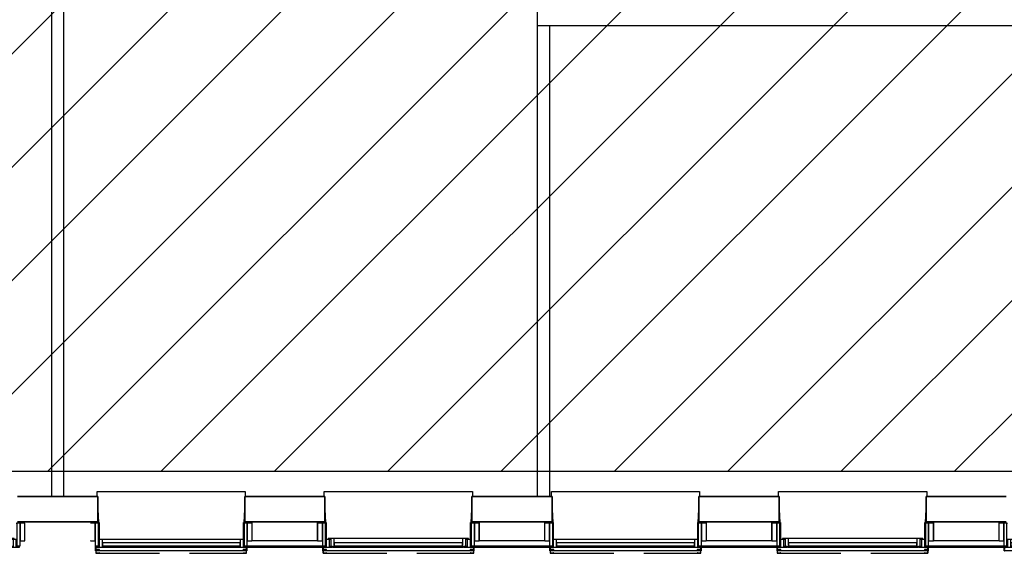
# Model space of a CAD drawing. Header units: millimetres. Extents: x -493 to 64137, y -19218 to 1504.
# Tile 2 of 13: x 14804 to 22607, y -18850 to -14620. Entities that reach past the tile are written whole.
import ezdxf

# ---------------------------------------------------------------- set-up
doc = ezdxf.new("R2010")
doc.units = ezdxf.units.MM
doc.header["$LTSCALE"] = 100
doc.linetypes.add('Hidden', pattern=[7.14375, 4.7625, -2.38125])
doc.layers.get('Defpoints').update_dxf_attribs({"color": 6})
for name, color, linetype in [('AL21----_BUITENWAND', 3, 'Continuous'), ('AL22----_BINNENWAND', 2, 'Continuous'), ('AL31----_BUITENKOZIJNEN', 1, 'Continuous'), ('F-IA----_OBJECTDEF', 8, 'Continuous')]:
    doc.layers.add(name, color=color, linetype=linetype)

# ---------------------------------------------------------------- blocks, each defined once
blk = doc.blocks.new('31_HR_vensterbank_schuin - 1174-3531020-00_begane grond_WBP')
at = {"layer": 'AL31----_BUITENKOZIJNEN'}
for p, q in [((-572, 141), (-572, 5)), ((572, 5), (572, 141)), ((-576.8, 5), (-582, -99.9)), ((-572, 5), (-576.8, 5)), ((576.8, 5), (572, 5)), ((582, -99.9), (576.8, 5)), ((-587, -239), (-587, -200)), ((587, -200), (587, -239)), ((587, -239), (-587, -239))]:
    blk.add_line(p, q, dxfattribs=at)
blk = doc.blocks.new('31_HR_kozijn A03 - 31_HR_kozijn A03-V23-00_begane grond_WBP')
at = {"layer": 'AL31----_BUITENKOZIJNEN'}
for p, q in [((-521, 3), (-597, 3)), ((-597, 3), (-597, -0.8)), ((-521, -0.8), (-521, 3)), ((521, 3), (-521, 3)), ((521, 3), (521, -0.8)), ((597, 3), (521, 3)), ((597, -0.8), (597, 3)), ((-602, -47), (-640, -47)), ((-640, -47), (-640, -49)), ((-602, -7), (-602, -187)), ((-577, -7), (-602, -7)), ((-602, -187), (-602, -47)), ((-597, -0.8), (-572, -0.8)), ((-577, -187), (-577, -7)), ((-577, -7), (-572, -7)), ((-572, -0.8), (-572, -56)), ((-572, -56), (-546, -56)), ((-546, -56), (-546, -0.8)), ((-546, -0.8), (-521, -0.8)), ((546, -5), (-546, -5)), ((-546, -5), (-546, -29)), ((-546, -29), (546, -29)), ((-546, -56), (546, -56)), ((-521, -0.8), (521, -0.8)), ((521, -0.8), (546, -0.8)), ((546, -0.8), (546, -56)), ((546, -29), (546, -5)), ((546, -56), (572, -56)), ((572, -56), (572, -0.8)), ((572, -0.8), (597, -0.8)), ((572, -7), (577, -7)), ((602, -7), (577, -7)), ((577, -7), (577, -187)), ((602, -187), (602, -7)), ((640, -47), (602, -47)), ((602, -47), (602, -187)), ((640, -49), (640, -47)), ((-640, -187), (-602, -187)), ((-602, -187), (-577, -187)), ((-572, -187), (-577, -187)), ((577, -187), (572, -187)), ((577, -187), (602, -187)), ((602, -187), (640, -187))]:
    blk.add_line(p, q, dxfattribs=at)
blk = doc.blocks.new('31_H_R_waterslag_negge_0_hooghuis - 31_H_R_waterslag_negge_0_hooghuis-2980502-00_begane grond_WBP')
at = {"layer": 'AL31----_BUITENKOZIJNEN'}
for p, q in [((-599, -30), (-599, 10)), ((-597, 8), (-597, 10)), ((-597, 8), (-597, 3.8)), ((-597, 8), (-572, 8)), ((572, 8), (597, 8)), ((597, 10), (597, 8)), ((597, 3.8), (597, 8)), ((599, 10), (599, -30)), ((-599, -30), (-597, -30)), ((-597, 0), (-597, -20)), ((595, -30), (-595, -30)), ((597, -20), (597, 0)), ((597, -30), (599, -30))]:
    blk.add_line(p, q, dxfattribs=at)
blk = doc.blocks.new('38_HR_zonwering_HH_begane grond - 38_HR_zonwering_HH_begane grond-V70-00_begane grond_WBP')
at = {"layer": 'AL31----_BUITENKOZIJNEN'}
h = blk.add_hatch(dxfattribs=at)
h.set_pattern_fill('FP_206', color=256, style=0, pattern_type=2)
h.set_pattern_definition([(225, (3405, 200), (224.506, -224.506), []), (225, (3325.62, 200), (3e-14, -449.013), []), (225, (3484.38, 200), (3e-14, -449.013), [])])
h.paths.add_polyline_path([(569, -20), (569, -24), (571, -24), (571, -22), (595, -22), (595, -48), (571, -48), (571, -46), (569, -46), (569, -50), (597, -50), (597, -20)], flags=0)
for p, q in [((-597, -20), (-597, -50)), ((-569, -20), (-597, -20)), ((-597, -50), (-569, -50)), ((-595, -48), (-595, -22)), ((-595, -22), (-571, -22)), ((-571, -48), (-595, -48)), ((-571, -22), (-571, -24)), ((-571, -24), (-569, -24)), ((-569, -46), (-571, -46)), ((-571, -46), (-571, -48)), ((-569, -24), (-569, -20)), ((-569, -50), (-569, -46)), ((597, -20), (569, -20)), ((569, -20), (569, -24)), ((569, -24), (571, -24)), ((571, -46), (569, -46)), ((569, -46), (569, -50)), ((569, -50), (597, -50)), ((571, -24), (571, -22)), ((571, -22), (595, -22)), ((571, -48), (571, -46)), ((595, -48), (571, -48)), ((595, -22), (595, -48)), ((597, -50), (597, -20))]:
    blk.add_line(p, q, dxfattribs=at)
at = {"layer": 'AL31----_BUITENKOZIJNEN', "linetype": 'Hidden'}
blk.add_line((-569, -50), (569, -50), dxfattribs=at)
blk = doc.blocks.new('31_HR_kozijn A63 - 31_HR_kozijn A63-V22-00_begane grond_WBP')
at = {"layer": 'AL31----_BUITENKOZIJNEN'}
for p, q in [((-521, 3), (-597, 3)), ((-597, 3), (-597, -0.8)), ((-521, -0.8), (-521, 3)), ((-521, 3), (-516, 3)), ((-483, 3), (-516, 3)), ((-516, 3), (-516, -1.3)), ((-483, -0.8), (-483, 3)), ((483, 3), (-483, 3)), ((483, 3), (483, -0.8)), ((516, 3), (483, 3)), ((516, 3), (521, 3)), ((516, -1.3), (516, 3)), ((521, 3), (521, -0.8)), ((597, 3), (521, 3)), ((597, -0.8), (597, 3)), ((-602, -47), (-640, -47)), ((-640, -47), (-640, -187)), ((-602, -7), (-602, -187)), ((-577, -7), (-602, -7)), ((-602, -187), (-602, -47)), ((-597, -0.8), (-572, -0.8)), ((-577, -187), (-577, -7)), ((-577, -7), (-572, -7)), ((-572, -0.8), (-572, -56)), ((-572, -56), (-546, -56)), ((-534, -61), (-555.7, -61)), ((-555.7, -61), (-555.7, -65)), ((-555.7, -65), (-508, -65)), ((-546, -56), (-546, -0.8)), ((-546, -0.8), (-521, -0.8)), ((-546, -56), (-534, -56)), ((-516, -1.3), (-534, -1.3)), ((-534, -1.3), (-534, -61)), ((-516, -0.8), (-521, -0.8)), ((-508, -65), (-508, -0.8)), ((-508, -0.8), (-483, -0.8)), ((508, -5), (-508, -5)), ((-508, -5), (-508, -29)), ((-508, -29), (508, -29)), ((-508, -65), (508, -65)), ((-483, -0.8), (483, -0.8)), ((483, -0.8), (508, -0.8)), ((508, -0.8), (508, -65)), ((508, -29), (508, -5)), ((508, -65), (555.7, -65)), ((521, -0.8), (516, -0.8)), ((534, -1.3), (516, -1.3)), ((521, -0.8), (546, -0.8)), ((534, -61), (534, -1.3)), ((534, -56), (546, -56)), ((555.7, -61), (534, -61)), ((546, -0.8), (546, -56)), ((546, -56), (572, -56)), ((555.7, -65), (555.7, -61)), ((572, -56), (572, -0.8)), ((572, -0.8), (597, -0.8)), ((572, -7), (577, -7)), ((602, -7), (577, -7)), ((577, -7), (577, -187)), ((602, -187), (602, -7)), ((640, -47), (602, -47)), ((602, -47), (602, -187)), ((640, -187), (640, -47)), ((-640, -187), (-602, -187)), ((-602, -187), (-577, -187)), ((-572, -187), (-577, -187)), ((577, -187), (572, -187)), ((577, -187), (602, -187)), ((602, -187), (640, -187))]:
    blk.add_line(p, q, dxfattribs=at)
blk = doc.blocks.new('38_HR_zonwering_HH_begane grond - 38_HR_zonwering_HH_begane grond-V69-00_begane grond_WBP')
at = {"layer": 'AL31----_BUITENKOZIJNEN'}
for p, q in [((-597, -20), (-597, -50)), ((-569, -20), (-597, -20)), ((-597, -50), (-569, -50)), ((-595, -48), (-595, -22)), ((-595, -22), (-571, -22)), ((-571, -48), (-595, -48)), ((-571, -22), (-571, -24)), ((-571, -24), (-569, -24)), ((-569, -46), (-571, -46)), ((-571, -46), (-571, -48)), ((-569, -24), (-569, -20)), ((-569, -50), (-569, -46)), ((597, -20), (569, -20)), ((569, -20), (569, -24)), ((569, -24), (571, -24)), ((571, -46), (569, -46)), ((569, -46), (569, -50)), ((569, -50), (597, -50)), ((571, -24), (571, -22)), ((571, -22), (595, -22)), ((571, -48), (571, -46)), ((595, -48), (571, -48)), ((595, -22), (595, -48)), ((597, -50), (597, -20))]:
    blk.add_line(p, q, dxfattribs=at)
at = {"layer": 'AL31----_BUITENKOZIJNEN', "linetype": 'Hidden'}
blk.add_line((-569, -50), (569, -50), dxfattribs=at)

msp = doc.modelspace()

# ---------------------------------------------------------------- hatches: boundary and pattern name
at = {"layer": 'F-IA----_OBJECTDEF'}
h = msp.add_hatch(dxfattribs=at)
h.set_pattern_fill('LINE', color=256, scale=200, angle=45)
h.paths.add_polyline_path([(400, -18200), (33397.5, -18200), (33397.5, -7708.7), (35295, -7708.7), (35295, -400), (400, -400)])

# ---------------------------------------------------------------- linework, layer by layer
at = {"layer": 'AL21----_BUITENWAND', "lineweight": 35}
for p, q in [((15423, -18400), (14787, -18400)), ((15423, -18600), (15423, -18400)), ((17223, -18400), (16587, -18400)), ((16587, -18400), (16587, -18600)), ((17223, -18600), (17223, -18400)), ((19023, -18400), (18387, -18400)), ((18387, -18400), (18387, -18600)), ((19023, -18600), (19023, -18400)), ((20823, -18400), (20187, -18400)), ((20187, -18400), (20187, -18600)), ((20823, -18600), (20823, -18400)), ((22623, -18400), (21987, -18400)), ((21987, -18400), (21987, -18600)), ((14787, -18600), (15423, -18600)), ((16587, -18600), (17223, -18600)), ((18387, -18600), (19023, -18600)), ((20187, -18600), (20823, -18600)), ((21987, -18600), (22623, -18600))]:
    msp.add_line(p, q, dxfattribs=at)
at = {"layer": 'AL21----_BUITENWAND', "lineweight": 25}
for p, q in [((16587, -18600), (16582, -18600)), ((17228, -18600), (17223, -18600)), ((18387, -18600), (18382, -18600)), ((19028, -18600), (19023, -18600)), ((20187, -18600), (20182, -18600)), ((20828, -18600), (20823, -18600)), ((21987, -18600), (21982, -18600))]:
    msp.add_line(p, q, dxfattribs=at)
at = {"layer": 'AL21----_BUITENWAND'}
for p, q in [((17165, -18600), (16645, -18600)), ((16645, -18600), (16645, -18748)), ((17165, -18748), (17165, -18600)), ((18965, -18600), (18445, -18600)), ((18445, -18600), (18445, -18748)), ((18965, -18748), (18965, -18600)), ((20765, -18600), (20245, -18600)), ((20245, -18600), (20245, -18748)), ((20765, -18748), (20765, -18600)), ((22565, -18600), (22045, -18600)), ((22045, -18600), (22045, -18748)), ((22565, -18748), (22565, -18600)), ((17206, -18794), (16604, -18794)), ((16604, -18800), (17206, -18800)), ((16612, -18794), (16612, -18800)), ((16645, -18748), (17165, -18748)), ((17198, -18800), (17198, -18794)), ((19006, -18794), (18404, -18794)), ((18404, -18800), (19006, -18800)), ((18412, -18794), (18412, -18800)), ((18445, -18748), (18965, -18748)), ((18998, -18800), (18998, -18794)), ((20806, -18794), (20204, -18794)), ((20204, -18800), (20806, -18800)), ((20212, -18794), (20212, -18800)), ((20245, -18748), (20765, -18748)), ((20798, -18800), (20798, -18794)), ((22606, -18794), (22004, -18794)), ((22004, -18800), (22606, -18800)), ((22012, -18794), (22012, -18800)), ((22045, -18748), (22565, -18748))]:
    msp.add_line(p, q, dxfattribs=at)
at = {"layer": 'AL22----_BINNENWAND'}
for p, q in [((18905, -9500), (18905, -18400)), ((15055, -12625), (15055, -18400)), ((15155, -18400), (15155, -12625)), ((19005, -14670), (18905, -14670)), ((24155, -14670), (19005, -14670)), ((19005, -18400), (19005, -14670))]:
    msp.add_line(p, q, dxfattribs=at)
for points in [[(15055, -18400), (15155, -18400)], [(18905, -18400), (19005, -18400)]]:
    msp.add_lwpolyline(points, dxfattribs=at)
at = {"layer": 'Defpoints'}
msp.add_lwpolyline([(400, -18200), (33397.5, -18200), (33397.5, -7708.7), (35295, -7708.7), (35295, -400), (400, -400)], close=True, dxfattribs=at)

# ---------------------------------------------------------------- block references
at = {"layer": 'AL31----_BUITENKOZIJNEN', "rotation": 180}
for name, p in [('31_HR_vensterbank_schuin - 1174-3531020-00_begane grond_WBP', (16005, -18600)), ('31_HR_vensterbank_schuin - 1174-3531020-00_begane grond_WBP', (16005, -18600)), ('31_HR_vensterbank_schuin - 1174-3531020-00_begane grond_WBP', (17805, -18600)), ('31_HR_vensterbank_schuin - 1174-3531020-00_begane grond_WBP', (17805, -18600)), ('31_HR_vensterbank_schuin - 1174-3531020-00_begane grond_WBP', (19605, -18600)), ('31_HR_vensterbank_schuin - 1174-3531020-00_begane grond_WBP', (19605, -18600)), ('31_HR_vensterbank_schuin - 1174-3531020-00_begane grond_WBP', (21405, -18600)), ('31_HR_vensterbank_schuin - 1174-3531020-00_begane grond_WBP', (21405, -18600)), ('31_HR_kozijn A63 - 31_HR_kozijn A63-V22-00_begane grond_WBP', (14205, -18797)), ('31_HR_kozijn A03 - 31_HR_kozijn A03-V23-00_begane grond_WBP', (16005, -18797)), ('31_HR_kozijn A63 - 31_HR_kozijn A63-V22-00_begane grond_WBP', (17805, -18797)), ('31_HR_kozijn A03 - 31_HR_kozijn A03-V23-00_begane grond_WBP', (19605, -18797)), ('31_HR_kozijn A63 - 31_HR_kozijn A63-V22-00_begane grond_WBP', (21405, -18797)), ('31_HR_kozijn A03 - 31_HR_kozijn A03-V23-00_begane grond_WBP', (23205, -18797))]:
    msp.add_blockref(name, p, dxfattribs=at)
at = {"layer": 'AL31----_BUITENKOZIJNEN'}
for name, p in [('31_H_R_waterslag_negge_0_hooghuis - 31_H_R_waterslag_negge_0_hooghuis-2980502-00_begane grond_WBP', (16005, -18800)), ('31_H_R_waterslag_negge_0_hooghuis - 31_H_R_waterslag_negge_0_hooghuis-2980502-00_begane grond_WBP', (17805, -18800)), ('31_H_R_waterslag_negge_0_hooghuis - 31_H_R_waterslag_negge_0_hooghuis-2980502-00_begane grond_WBP', (19605, -18800)), ('31_H_R_waterslag_negge_0_hooghuis - 31_H_R_waterslag_negge_0_hooghuis-2980502-00_begane grond_WBP', (21405, -18800)), ('31_H_R_waterslag_negge_0_hooghuis - 31_H_R_waterslag_negge_0_hooghuis-2980502-00_begane grond_WBP', (23205, -18800)), ('38_HR_zonwering_HH_begane grond - 38_HR_zonwering_HH_begane grond-V70-00_begane grond_WBP', (16005, -18800)), ('38_HR_zonwering_HH_begane grond - 38_HR_zonwering_HH_begane grond-V69-00_begane grond_WBP', (17805, -18800)), ('38_HR_zonwering_HH_begane grond - 38_HR_zonwering_HH_begane grond-V70-00_begane grond_WBP', (19605, -18800)), ('38_HR_zonwering_HH_begane grond - 38_HR_zonwering_HH_begane grond-V69-00_begane grond_WBP', (21405, -18800))]:
    msp.add_blockref(name, p, dxfattribs=at)

doc.saveas('drawing.dxf')
